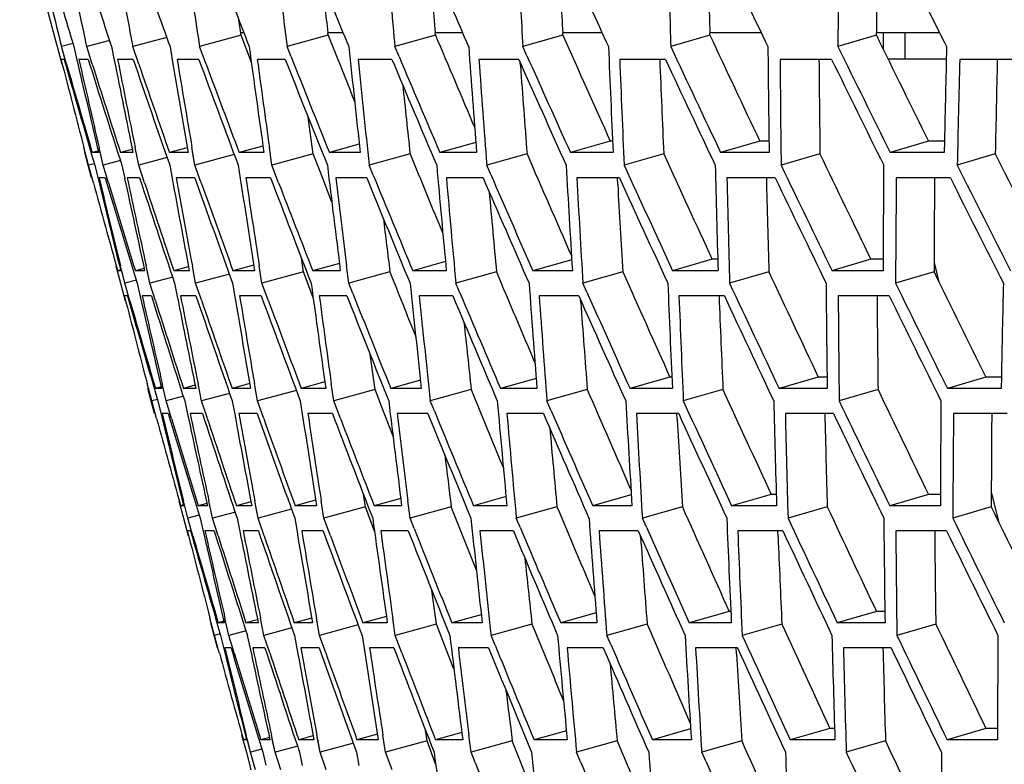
# Model space of a CAD drawing. Header units: millimetres. Extents: x 0 to 420, y 0 to 297.
# Tile 116 of 150: x 290.09 to 294.59, y 201.21 to 204.61. Entities that reach past the tile are written whole.
import ezdxf

# ---------------------------------------------------------------- set-up
doc = ezdxf.new("R2010")
doc.units = ezdxf.units.MM
doc.header["$LTSCALE"] = 23.1
doc.header["$PDMODE"] = 3
doc.header["$PDSIZE"] = 0.3125
doc.linetypes.add('DASHED', pattern=[0.2, 0.1, -0.1])
doc.layers.get('0').update_dxf_attribs({"linetype": 'CONTINUOUS'})
doc.layers.get('Defpoints').update_dxf_attribs({"linetype": 'CONTINUOUS'})
doc.layers.add('06___PRT_ALL_SURFS', color=7, linetype='CONTINUOUS')
doc.layers.add('DIM_PILOTEES', color=7, linetype='CONTINUOUS')
doc.styles.get("Standard").update_dxf_attribs({"font": 'txt', "width": 0.7})
doc.dimstyles.new('DIMSTYLE_2', dxfattribs={"dimtxt": 2.5, "dimasz": 3.5, "dimexe": 2, "dimexo": 0, "dimtad": 1, "dimdec": 0, "dimlfac": 5, "dimdsep": 46, "dimtxsty": 'Standard', "dimblk": '_FILLED', "dimblk1": '_FILLED', "dimblk2": '_FILLED', "dimcen": 0, "dimazin": 2, "dimtp": 0.8, "dimtm": 0.8, "dimtfac": 1, "dimtdec": 0, "dimtofl": 0, "dimtmove": 0, "dimatfit": 3, "dimldrblk": '_FILLED', "dimfxl": 0, "dimtolj": 1, "dimarcsym": 0})
doc.dimstyles.new('DIMSTYLE_8', dxfattribs={"dimtxt": 2.5, "dimasz": 3.5, "dimexe": 2, "dimexo": 0, "dimgap": 2.5, "dimtad": 1, "dimdec": 0, "dimlfac": 5, "dimdsep": 46, "dimtxsty": 'Standard', "dimblk": '_FILLED', "dimblk1": '_FILLED', "dimblk2": '_FILLED', "dimcen": 0, "dimazin": 2, "dimtp": 0.5, "dimtm": 0.5, "dimtfac": 1, "dimtdec": 0, "dimtofl": 0, "dimtmove": 0, "dimatfit": 3, "dimldrblk": '_FILLED', "dimfxl": 0, "dimtolj": 1, "dimarcsym": 0})

# ---------------------------------------------------------------- blocks, each defined once
blk = doc.blocks.new('_FILLED')
at = {"color": 0, "linetype": 'ByBlock'}
blk.add_solid([(0, 0), (-1, 0.1429), (-1, -0.1429)], dxfattribs=at)
blk = doc.blocks.new('*D12')
at = {"layer": 'DIM_PILOTEES', "color": 2, "linetype": 'Continuous'}
for p, q in [((307.0994, 235.1533), (248.8115, 235.1533)), ((250.8115, 235.1533), (250.8115, 180.6933)), ((250.8115, 126.2333), (250.8115, 180.6933)), ((309.3884, 126.2333), (248.8115, 126.2333))]:
    blk.add_line(p, q, dxfattribs=at)
at = {"layer": 'DIM_PILOTEES', "color": 2, "linetype": 'Continuous', "xscale": 3.5, "yscale": 3.5, "zscale": 3.5}
for p, rotation in [((250.8115, 235.1533), 90), ((250.8115, 126.2333), 270)]:
    blk.add_blockref('_FILLED', p, dxfattribs=dict(at, rotation=rotation))
at = {"layer": 'DIM_PILOTEES', "color": 2, "linetype": 'Continuous', "insert": (247.6865, 180.6933), "char_height": 2.5, "width": 8.303571, "attachment_point": 2, "rotation": 90, "line_spacing_factor": 0.9}
blk.add_mtext('{\\ftxt;\\W0.0001;\\H0.0001;\\~}{\\ftxt;\\W2.2142857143;\\H2.5; }{\\ftxt;\\W0.0001;\\H0.0001;\\~}', dxfattribs=at)
blk = doc.blocks.new('*D15')
at = {"layer": 'Defpoints', "color": 0, "linetype": 'Continuous'}
for p in [(285.6605, 263.402), (329.3345, 211.3533), (273.6952, 179.2299), (384.9739, 179.2299)]:
    blk.add_point(p, dxfattribs=at)
at = {"layer": 'DIM_PILOTEES', "color": 0, "linetype": 'Continuous', "lineweight": -2}
for p, q in [((273.6952, 179.2299), (268.7607, 176.381)), ((384.9739, 179.2299), (389.9084, 176.381))]:
    blk.add_line(p, q, dxfattribs=at)
blk.add_arc((329.3345, 211.3533), 67.9447, 332.951775, 207.048225, dxfattribs=at)
at = {"layer": 'DIM_PILOTEES', "color": 0, "linetype": 'Continuous', "lineweight": -2, "xscale": 3.5, "yscale": 3.5, "zscale": 3.5}
for p, rotation in [((270.4927, 177.381), 298.5241126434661), ((388.1764, 177.381), 241.4758873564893)]:
    blk.add_blockref('_FILLED', p, dxfattribs=dict(at, rotation=rotation))
at = {"layer": 'DIM_PILOTEES', "color": 0, "linetype": 'Continuous', "insert": (334.336, 284.9616), "char_height": 2.5, "width": 26.964286, "attachment_point": 2, "rotation": 356.1129, "line_spacing_factor": 0.9}
blk.add_mtext('\\A1;{\\ftxt;\\W0.0001;\\H0.0001;\\~}{\\ftxt;\\W2.8095238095;\\H2.5; }{\\ftxt;\\W0.0001;\\H0.0001;\\~}{\\ftxt;\\W0.0001;\\H0.0001;\\~}{\\ftxt;\\W2.3571428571;\\H2.5; }{\\ftxt;\\W0.0001;\\H0.0001;\\~}{\\ftxt;\\W0.0001;\\H0.0001;\\~}{\\ftxt;\\W0.6666666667;\\H2.5; }{\\ftxt;\\W0.0001;\\H0.0001;\\~}{\\ftxt;\\W0.0001;\\H0.0001;\\~}{\\ftxt;\\W1.3571428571;\\H2.5; }{\\ftxt;\\W0.0001;\\H0.0001;\\~}', dxfattribs=at)
blk = doc.blocks.new('*D16')
at = {"layer": 'DIM_PILOTEES', "color": 2, "linetype": 'Continuous'}
for p, q in [((324.0845, 211.3533), (253.8115, 211.3533)), ((255.8115, 211.3533), (255.8115, 168.7933)), ((255.8115, 126.2333), (255.8115, 168.7933)), ((309.3884, 126.2333), (253.8115, 126.2333))]:
    blk.add_line(p, q, dxfattribs=at)
at = {"layer": 'DIM_PILOTEES', "color": 2, "linetype": 'Continuous', "xscale": 3.5, "yscale": 3.5, "zscale": 3.5}
for p, rotation in [((255.8115, 211.3533), 90), ((255.8115, 126.2333), 270)]:
    blk.add_blockref('_FILLED', p, dxfattribs=dict(at, rotation=rotation))
at = {"layer": 'DIM_PILOTEES', "color": 2, "linetype": 'Continuous', "insert": (252.6865, 168.7933), "char_height": 2.5, "width": 8.839286, "attachment_point": 2, "rotation": 90, "line_spacing_factor": 0.9}
blk.add_mtext('{\\ftxt;\\W0.0001;\\H0.0001;\\~}{\\ftxt;\\W2.3571428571;\\H2.5; }{\\ftxt;\\W0.0001;\\H0.0001;\\~}', dxfattribs=at)

msp = doc.modelspace()

# ---------------------------------------------------------------- linework, layer by layer
at = {"color": 7, "linetype": 'Continuous'}
for p, q in [((291.1152, 204.5533), (291.1032, 204.5533)), ((291.5684, 204.5533), (291.5004, 204.5533)), ((292.114, 204.5533), (291.9903, 204.5533)), ((292.7508, 204.5533), (292.5716, 204.5533)), ((293.4771, 204.5533), (293.2429, 204.5533)), ((294.2912, 204.5533), (294.0026, 204.5533)), ((294.0345, 204.477), (294.0345, 204.5533)), ((294.1345, 204.4333), (294.1345, 204.5533)), ((290.3359, 204.5046), (290.2828, 204.4904)), ((290.5038, 204.5189), (290.3978, 204.4904)), ((290.7632, 204.5323), (290.6081, 204.4904)), ((291.1032, 204.5421), (290.9132, 204.4904)), ((291.5004, 204.5421), (291.3124, 204.4904)), ((291.9903, 204.5421), (291.8047, 204.4904)), ((292.5716, 204.5421), (292.3889, 204.4904)), ((293.2429, 204.5421), (293.0636, 204.4904)), ((294.0026, 204.5421), (293.8271, 204.4904)), ((290.2634, 204.4904), (290.2843, 204.4099)), ((290.306, 204.4099), (290.2828, 204.4904)), ((290.3397, 204.4904), (290.3535, 204.4303)), ((290.3397, 204.4904), (290.3535, 204.4303)), ((290.4233, 204.4099), (290.3978, 204.4904)), ((290.4233, 204.4099), (290.3978, 204.4904)), ((290.5115, 204.4904), (290.5237, 204.4292)), ((290.6358, 204.4099), (290.6081, 204.4904)), ((290.7783, 204.4904), (290.7887, 204.4285)), ((290.7783, 204.4904), (290.7887, 204.4285)), ((290.9432, 204.4099), (290.9132, 204.4904)), ((291.3312, 204.4431), (291.3124, 204.4904)), ((291.8235, 204.446), (291.8047, 204.4904)), ((292.4075, 204.4489), (292.3889, 204.4904)), ((290.2815, 204.4288), (290.2807, 204.4322)), ((290.2949, 204.4322), (290.2807, 204.4322)), ((290.4047, 204.4322), (290.362, 204.4322)), ((290.6099, 204.4322), (290.5389, 204.4322)), ((290.9098, 204.4322), (290.8107, 204.4322)), ((291.3038, 204.4322), (291.1768, 204.4322)), ((291.791, 204.4322), (291.6363, 204.4322)), ((292.3701, 204.4322), (292.1882, 204.4322)), ((293.0397, 204.4322), (292.831, 204.4322)), ((293.7981, 204.4322), (293.5632, 204.4322)), ((294.3216, 204.4333), (294.056, 204.4333)), ((294.6436, 204.4322), (294.383, 204.4322)), ((292.1744, 204.0527), (292.0101, 204.0067)), ((292.788, 204.0585), (292.6059, 204.0067)), ((293.4703, 204.0585), (293.2916, 204.0067)), ((294.2405, 204.0585), (294.0655, 204.0067)), ((294.3136, 204.0585), (294.3126, 204.0067)), ((294.3136, 204.0585), (294.3126, 204.0067)), ((290.4062, 203.9489), (290.3851, 204.0295)), ((290.4062, 203.9489), (290.391, 204.0071)), ((290.4498, 204.0138), (290.4233, 204.0067)), ((290.4732, 203.9489), (290.4545, 204.0295)), ((290.4732, 203.9489), (290.4593, 204.0085)), ((290.6049, 204.021), (290.5521, 204.0067)), ((290.6353, 203.9489), (290.619, 204.0295)), ((290.8569, 204.0287), (290.7758, 204.0067)), ((290.8921, 203.9489), (290.8784, 204.0295)), ((290.8921, 203.9489), (290.8816, 204.0103)), ((291.2026, 204.0364), (291.0939, 204.0067)), ((291.2431, 203.9489), (291.2319, 204.0295)), ((291.6421, 204.0444), (291.5057, 204.0067)), ((290.4198, 203.891), (290.3888, 204.0067)), ((290.4204, 203.9977), (290.4346, 203.9489)), ((290.4517, 204.0067), (290.4233, 204.0067)), ((290.5525, 203.9701), (290.4732, 203.9489)), ((290.6088, 204.0067), (290.5521, 204.0067)), ((290.7647, 203.9837), (290.6353, 203.9489)), ((290.8606, 204.0067), (290.7758, 204.0067)), ((291.0715, 203.9975), (290.8921, 203.9489)), ((291.2067, 204.0067), (291.0939, 204.0067)), ((291.4321, 204.0006), (291.2431, 203.9489)), ((291.6462, 204.0067), (291.5057, 204.0067)), ((291.8742, 204.0006), (291.6873, 203.9489)), ((292.1779, 204.0067), (292.0101, 204.0067)), ((292.4079, 204.0006), (292.2238, 203.9489)), ((292.8006, 204.0067), (292.6059, 204.0067)), ((293.0321, 204.0006), (292.851, 203.9489)), ((293.5128, 204.0067), (293.2916, 204.0067)), ((293.7451, 204.0006), (293.5677, 203.9489)), ((294.3126, 204.0067), (294.0655, 204.0067)), ((294.5453, 204.0006), (294.3718, 203.9489)), ((290.4327, 203.9559), (290.4062, 203.9489)), ((290.4282, 203.8687), (290.4062, 203.9489)), ((290.4346, 203.9489), (290.4542, 203.8687)), ((290.4975, 203.8687), (290.4732, 203.9489)), ((290.4975, 203.8687), (290.4732, 203.9489)), ((290.5582, 203.9489), (290.5712, 203.8885)), ((290.5582, 203.9489), (290.5712, 203.8885)), ((290.6618, 203.8687), (290.6353, 203.9489)), ((290.7768, 203.9489), (290.788, 203.8876)), ((290.9209, 203.8687), (290.8921, 203.9489)), ((290.9209, 203.8687), (290.8921, 203.9489)), ((291.274, 203.8687), (291.2431, 203.9489)), ((291.7061, 203.9033), (291.6873, 203.9489)), ((292.2423, 203.9062), (292.2238, 203.9489)), ((290.4559, 203.8845), (290.4543, 203.891)), ((290.4827, 203.891), (290.4543, 203.891)), ((290.6396, 203.891), (290.583, 203.891)), ((290.8913, 203.891), (290.8065, 203.891)), ((291.2371, 203.891), (291.1244, 203.891)), ((291.6762, 203.891), (291.5358, 203.891)), ((292.2075, 203.891), (292.0398, 203.891)), ((292.8297, 203.891), (292.6351, 203.891)), ((293.5413, 203.891), (293.3203, 203.891)), ((294.3405, 203.891), (294.0936, 203.891)), ((292.6117, 203.5175), (292.4341, 203.4674)), ((293.2532, 203.5192), (293.0726, 203.4674)), ((293.9769, 203.5192), (293.8, 203.4674)), ((290.5307, 203.4901), (290.5529, 203.4097)), ((290.5523, 203.4709), (290.5391, 203.4674)), ((290.5722, 203.4097), (290.5523, 203.4901)), ((290.5722, 203.4097), (290.5577, 203.4685)), ((290.6595, 203.478), (290.62, 203.4674)), ((290.6863, 203.4097), (290.6689, 203.4901)), ((290.6863, 203.4097), (290.6733, 203.4698)), ((290.8614, 203.4851), (290.7956, 203.4674)), ((290.895, 203.4097), (290.8801, 203.4901)), ((290.895, 203.4097), (290.8837, 203.4707)), ((291.1601, 203.4931), (291.0656, 203.4674)), ((291.1979, 203.4097), (291.1855, 203.4901)), ((291.5514, 203.5009), (291.4293, 203.4674)), ((291.5942, 203.4097), (291.5843, 203.4901)), ((292.0356, 203.509), (291.8859, 203.4674)), ((294.2659, 203.5054), (294.2883, 203.4155)), ((290.5533, 203.4674), (290.5391, 203.4674)), ((290.6249, 203.4239), (290.5722, 203.4097)), ((290.6624, 203.4674), (290.62, 203.4674)), ((290.7916, 203.4381), (290.6863, 203.4097)), ((290.8662, 203.4674), (290.7956, 203.4674)), ((291.049, 203.4514), (290.895, 203.4097)), ((291.1641, 203.4674), (291.0656, 203.4674)), ((291.3879, 203.4615), (291.1979, 203.4097)), ((291.5556, 203.4674), (291.4293, 203.4674)), ((291.7822, 203.4615), (291.5942, 203.4097)), ((292.0395, 203.4674), (291.8859, 203.4674)), ((292.2684, 203.4615), (292.0828, 203.4097)), ((292.6147, 203.4674), (292.4341, 203.4674)), ((292.8454, 203.4615), (292.6627, 203.4097)), ((293.2799, 203.4674), (293.0726, 203.4674)), ((293.5117, 203.4615), (293.3324, 203.4097)), ((294.0333, 203.4674), (293.8, 203.4674)), ((294.2657, 203.4615), (294.0902, 203.4097)), ((290.5529, 203.4097), (290.5738, 203.3292)), ((290.5954, 203.3292), (290.5722, 203.4097)), ((290.6287, 203.4097), (290.6424, 203.3502)), ((290.7119, 203.3292), (290.6863, 203.4097)), ((290.7992, 203.4097), (290.8112, 203.3491)), ((290.7992, 203.4097), (290.8113, 203.3491)), ((290.9229, 203.3292), (290.895, 203.4097)), ((291.064, 203.4097), (291.0743, 203.3485)), ((291.064, 203.4097), (291.0743, 203.3485)), ((291.2279, 203.3292), (291.1979, 203.4097)), ((291.6128, 203.3629), (291.5942, 203.4097)), ((292.1015, 203.3658), (292.0828, 203.4097)), ((292.6811, 203.3687), (292.6627, 203.4097)), ((292.6811, 203.3687), (292.6627, 203.4097)), ((290.5709, 203.3487), (290.57, 203.3521)), ((290.5842, 203.3521), (290.57, 203.3521)), ((290.6932, 203.3521), (290.6508, 203.3521)), ((290.8968, 203.3521), (290.8263, 203.3521)), ((291.1945, 203.3521), (291.0961, 203.3521)), ((291.5856, 203.3521), (291.4595, 203.3521)), ((292.0692, 203.3521), (291.9157, 203.3521)), ((292.644, 203.3521), (292.4634, 203.3521)), ((293.3086, 203.3521), (293.1015, 203.3521)), ((294.0614, 203.3521), (293.8283, 203.3521)), ((292.4496, 202.9757), (292.2866, 202.9301)), ((293.0601, 202.9818), (292.8779, 202.9301)), ((293.7373, 202.9818), (293.5586, 202.9301)), ((294.5017, 202.9818), (294.3268, 202.9301)), ((294.5731, 202.9818), (294.5721, 202.9301)), ((290.6946, 202.8726), (290.6738, 202.9519)), ((290.7081, 202.8151), (290.6773, 202.9301)), ((290.6946, 202.8726), (290.6795, 202.9304)), ((290.7378, 202.9371), (290.7116, 202.9301)), ((290.7397, 202.9301), (290.7116, 202.9301)), ((290.761, 202.8726), (290.7427, 202.9519)), ((290.761, 202.8726), (290.7473, 202.9318)), ((290.8918, 202.9442), (290.8394, 202.9301)), ((290.8956, 202.9301), (290.8394, 202.9301)), ((290.9219, 202.8726), (290.906, 202.9519)), ((291.1419, 202.9518), (291.0614, 202.9301)), ((291.1456, 202.9301), (291.0614, 202.9301)), ((291.1769, 202.8726), (291.1634, 202.9519)), ((291.1769, 202.8726), (291.1665, 202.9336)), ((291.485, 202.9595), (291.3772, 202.9301)), ((291.4892, 202.9301), (291.3772, 202.9301)), ((291.5253, 202.8726), (291.5142, 202.9519)), ((291.9213, 202.9674), (291.7859, 202.9301)), ((291.9254, 202.9301), (291.7859, 202.9301)), ((292.4531, 202.9301), (292.2866, 202.9301)), ((293.0712, 202.9301), (292.8779, 202.9301)), ((293.7781, 202.9301), (293.5586, 202.9301)), ((294.5721, 202.9301), (294.3268, 202.9301)), ((290.7087, 202.921), (290.7228, 202.8726)), ((290.8398, 202.8937), (290.761, 202.8726)), ((291.0504, 202.9072), (290.9219, 202.8726)), ((291.355, 202.9209), (291.1769, 202.8726)), ((291.7143, 202.9244), (291.5253, 202.8726)), ((292.153, 202.9244), (291.9662, 202.8726)), ((292.6828, 202.9244), (292.4987, 202.8726)), ((293.3023, 202.9244), (293.1213, 202.8726)), ((294.0101, 202.9244), (293.8326, 202.8726)), ((290.7209, 202.8796), (290.6946, 202.8726)), ((290.7166, 202.7923), (290.6946, 202.8726)), ((290.7228, 202.8726), (290.7424, 202.7923)), ((290.7854, 202.7923), (290.761, 202.8726)), ((290.7854, 202.7923), (290.761, 202.8726)), ((290.8455, 202.8726), (290.8583, 202.8126)), ((290.8455, 202.8726), (290.8583, 202.8126)), ((290.9486, 202.7923), (290.9219, 202.8726)), ((291.0624, 202.8726), (291.0736, 202.8118)), ((291.0624, 202.8726), (291.0736, 202.8118)), ((291.2057, 202.7923), (291.1769, 202.8726)), ((291.5562, 202.7923), (291.5253, 202.8726)), ((291.5562, 202.7923), (291.5253, 202.8726)), ((291.9848, 202.8273), (291.9662, 202.8726)), ((292.5171, 202.8302), (292.4987, 202.8726)), ((290.7439, 202.8087), (290.7423, 202.8151)), ((290.7705, 202.8151), (290.7423, 202.8151)), ((290.9262, 202.8151), (290.87, 202.8151)), ((291.1761, 202.8151), (291.0919, 202.8151)), ((291.5193, 202.8151), (291.4074, 202.8151)), ((291.9552, 202.8151), (291.8158, 202.8151)), ((292.4825, 202.8151), (292.3161, 202.8151)), ((293.1001, 202.8151), (292.907, 202.8151)), ((293.8064, 202.8151), (293.5871, 202.8151)), ((294.5997, 202.8151), (294.3547, 202.8151)), ((292.312, 202.4355), (292.1634, 202.3943)), ((292.8838, 202.4439), (292.7075, 202.3943)), ((293.5219, 202.446), (293.3414, 202.3943)), ((294.2402, 202.446), (294.0633, 202.3943)), ((294.5272, 202.4574), (294.5623, 202.3165)), ((290.8185, 202.416), (290.8404, 202.3369)), ((290.8397, 202.3978), (290.8266, 202.3943)), ((290.8407, 202.3943), (290.8266, 202.3943)), ((290.8594, 202.3369), (290.8399, 202.416)), ((290.9461, 202.4048), (290.9069, 202.3943)), ((290.949, 202.3943), (290.9069, 202.3943)), ((290.9727, 202.3369), (290.9556, 202.416)), ((291.1465, 202.4119), (291.0812, 202.3943)), ((291.1512, 202.3943), (291.0812, 202.3943)), ((291.1799, 202.3369), (291.1652, 202.416)), ((291.1799, 202.3369), (291.1687, 202.3975)), ((291.443, 202.4197), (291.3492, 202.3943)), ((291.447, 202.3943), (291.3492, 202.3943)), ((291.4806, 202.3369), (291.4683, 202.416)), ((291.8314, 202.4275), (291.7103, 202.3943)), ((291.8355, 202.3943), (291.7103, 202.3943)), ((291.8739, 202.3369), (291.8641, 202.416)), ((292.3159, 202.3943), (292.1634, 202.3943)), ((292.8869, 202.3943), (292.7075, 202.3943)), ((293.5471, 202.3943), (293.3414, 202.3943)), ((294.2949, 202.3943), (294.0633, 202.3943)), ((290.9118, 202.351), (290.8594, 202.3369)), ((291.0772, 202.365), (290.9727, 202.3369)), ((291.3328, 202.3782), (291.1799, 202.3369)), ((291.6705, 202.3887), (291.4806, 202.3369)), ((292.0619, 202.3887), (291.8739, 202.3369)), ((292.5445, 202.3887), (292.3589, 202.3369)), ((293.1172, 202.3887), (292.9345, 202.3369)), ((293.7785, 202.3887), (293.5992, 202.3369)), ((294.5269, 202.3887), (294.3514, 202.3369)), ((290.8404, 202.3369), (290.8612, 202.2567)), ((290.8826, 202.2567), (290.8594, 202.3369)), ((290.8826, 202.2567), (290.8594, 202.3369)), ((290.9155, 202.3369), (290.9291, 202.2777)), ((290.9155, 202.3369), (290.9292, 202.2777)), ((290.9982, 202.2567), (290.9727, 202.3369)), ((291.0848, 202.3369), (291.0968, 202.2766)), ((291.2076, 202.2567), (291.1799, 202.3369)), ((291.2076, 202.2567), (291.1799, 202.3369)), ((291.3477, 202.3369), (291.3579, 202.276)), ((291.5104, 202.2567), (291.4806, 202.3369)), ((291.8924, 202.2903), (291.8739, 202.3369)), ((291.8924, 202.2903), (291.8739, 202.3369)), ((292.3774, 202.2931), (292.3589, 202.3369)), ((292.9528, 202.2961), (292.9345, 202.3369)), ((290.8582, 202.2762), (290.8574, 202.2796)), ((290.8714, 202.2796), (290.8574, 202.2796)), ((290.9796, 202.2796), (290.9376, 202.2796)), ((291.1817, 202.2796), (291.1118, 202.2796)), ((291.4772, 202.2796), (291.3795, 202.2796)), ((291.8654, 202.2796), (291.7403, 202.2796)), ((292.3454, 202.2796), (292.193, 202.2796)), ((292.9159, 202.2796), (292.7367, 202.2796)), ((293.5756, 202.2796), (293.3701, 202.2796)), ((294.3229, 202.2796), (294.0914, 202.2796)), ((292.1989, 201.8966), (292.0645, 201.8595)), ((292.7233, 201.9048), (292.5615, 201.8595)), ((293.3306, 201.9113), (293.1485, 201.8595)), ((294.0028, 201.9113), (293.824, 201.8595)), ((290.9814, 201.8023), (290.9607, 201.8812)), ((290.9948, 201.745), (290.9641, 201.8595)), ((290.9864, 201.8812), (291.0093, 201.8023)), ((291.0242, 201.8665), (290.9982, 201.8595)), ((291.0261, 201.8595), (290.9982, 201.8595)), ((291.0473, 201.8023), (291.029, 201.8812)), ((291.1771, 201.8735), (291.125, 201.8595)), ((291.1809, 201.8595), (291.125, 201.8595)), ((291.207, 201.8023), (291.1911, 201.8812)), ((291.4253, 201.8811), (291.3454, 201.8595)), ((291.429, 201.8595), (291.3454, 201.8595)), ((291.4601, 201.8023), (291.4466, 201.8812)), ((291.4601, 201.8023), (291.4497, 201.8631)), ((291.6369, 201.8502), (291.4601, 201.8023)), ((291.7659, 201.8887), (291.6589, 201.8595)), ((291.77, 201.8595), (291.6589, 201.8595)), ((291.8059, 201.8023), (291.7949, 201.8812)), ((291.9949, 201.854), (291.8059, 201.8023)), ((292.203, 201.8595), (292.0645, 201.8595)), ((292.4304, 201.854), (292.2436, 201.8023)), ((292.7268, 201.8595), (292.5615, 201.8595)), ((292.9562, 201.854), (292.7721, 201.8023)), ((293.3403, 201.8595), (293.1485, 201.8595)), ((293.5711, 201.854), (293.3901, 201.8023)), ((294.042, 201.8595), (293.824, 201.8595)), ((294.2736, 201.854), (294.0961, 201.8023)), ((291.0075, 201.8093), (290.9814, 201.8023)), ((291.1255, 201.8232), (291.0473, 201.8023)), ((291.3345, 201.8366), (291.207, 201.8023)), ((291.0033, 201.7222), (290.9814, 201.8023)), ((291.0093, 201.8023), (291.0289, 201.7222)), ((291.0093, 201.8023), (291.0289, 201.7222)), ((291.0716, 201.7222), (291.0473, 201.8023)), ((291.1311, 201.8023), (291.1439, 201.7425)), ((291.1311, 201.8023), (291.1439, 201.7425)), ((291.2336, 201.7222), (291.207, 201.8023)), ((291.3465, 201.8023), (291.3576, 201.7417)), ((291.4888, 201.7222), (291.4601, 201.8023)), ((291.4888, 201.7222), (291.4601, 201.8023)), ((291.8367, 201.7222), (291.8059, 201.8023)), ((292.2621, 201.7571), (292.2436, 201.8023)), ((292.7904, 201.76), (292.7721, 201.8023)), ((291.0304, 201.7386), (291.0288, 201.745)), ((291.0567, 201.745), (291.0288, 201.745)), ((291.2114, 201.745), (291.1556, 201.745)), ((291.4593, 201.745), (291.3758, 201.745)), ((291.8, 201.745), (291.689, 201.745)), ((292.2326, 201.745), (292.0943, 201.745)), ((292.7561, 201.745), (292.5909, 201.745)), ((293.3691, 201.745), (293.1774, 201.745)), ((294.0702, 201.745), (293.8524, 201.745)), ((292.1102, 201.3583), (291.99, 201.3254)), ((292.5873, 201.3663), (292.4398, 201.3254)), ((293.1548, 201.3747), (292.9799, 201.3254)), ((293.7896, 201.3771), (293.609, 201.3254)), ((294.5025, 201.3771), (294.3256, 201.3254)), ((291.1049, 201.347), (291.1267, 201.2682)), ((291.126, 201.3289), (291.113, 201.3254)), ((291.1269, 201.3254), (291.113, 201.3254)), ((291.1456, 201.2682), (291.1262, 201.347)), ((291.1456, 201.2682), (291.1313, 201.3264)), ((291.2316, 201.3358), (291.1927, 201.3254)), ((291.2344, 201.3254), (291.1927, 201.3254)), ((291.2581, 201.2682), (291.241, 201.347)), ((291.2581, 201.2682), (291.2452, 201.3277)), ((291.4305, 201.3428), (291.3657, 201.3254)), ((291.4352, 201.3254), (291.3657, 201.3254)), ((291.4638, 201.2682), (291.4491, 201.347)), ((291.4638, 201.2682), (291.4525, 201.3286)), ((291.7248, 201.3507), (291.6317, 201.3254)), ((291.7288, 201.3254), (291.6317, 201.3254)), ((291.7622, 201.2682), (291.7499, 201.347)), ((291.9521, 201.3199), (291.7622, 201.2682)), ((292.1144, 201.3254), (291.99, 201.3254)), ((292.1525, 201.2682), (292.1428, 201.347)), ((292.3405, 201.3199), (292.1525, 201.2682)), ((292.5912, 201.3254), (292.4398, 201.3254)), ((292.8195, 201.3199), (292.634, 201.2682)), ((293.1579, 201.3254), (292.9799, 201.3254)), ((293.3879, 201.3199), (293.2053, 201.2682)), ((293.8132, 201.3254), (293.609, 201.3254)), ((294.0443, 201.3199), (293.865, 201.2682)), ((294.5555, 201.3254), (294.3256, 201.3254)), ((291.1267, 201.2682), (291.1475, 201.1881)), ((291.1976, 201.2821), (291.1456, 201.2682)), ((291.1688, 201.1881), (291.1456, 201.2682)), ((291.2013, 201.2682), (291.2149, 201.209)), ((291.3618, 201.2961), (291.2581, 201.2682)), ((291.2835, 201.1881), (291.2581, 201.2682)), ((291.3693, 201.2682), (291.3813, 201.208)), ((291.6155, 201.3092), (291.4638, 201.2682)), ((291.4914, 201.1881), (291.4638, 201.2682)), ((291.6302, 201.2682), (291.6405, 201.2073)), ((291.7919, 201.1881), (291.7622, 201.2682)), ((292.171, 201.2216), (292.1525, 201.2682)), ((292.6525, 201.2244), (292.634, 201.2682)), ((293.2235, 201.2273), (293.2053, 201.2682)), ((293.2235, 201.2273), (293.2053, 201.2682))]:
    msp.add_line(p, q, dxfattribs=at)
at = {"color": 7, "linetype": 'DASHED'}
msp.add_arc((329.3345, 211.3533), 48.1984, 330, 210, dxfattribs=at)
at = {"color": 7, "linetype": 'Continuous'}
for centre, radius, start, end in [((410.1032, 237.6456), 124.3416, 195.291855, 195.464794), ((407.2275, 233.394), 120.4636, 193.705565, 193.88279), ((413.5893, 242.1422), 128.8725, 196.819355, 196.987504), ((404.9451, 229.3522), 117.2144, 192.064851, 192.245793), ((417.7087, 246.92), 134.0873, 198.284406, 198.447331), ((403.244, 225.4858), 114.576, 190.374799, 190.55882), ((422.4908, 252.0173), 140.025, 199.684033, 199.84137), ((402.1166, 221.7604), 112.5364, 188.641197, 188.827597), ((427.973, 257.4749), 146.7336, 201.015904, 201.16735), ((401.5599, 218.1414), 111.0894, 186.870495, 187.05852), ((434.202, 263.3377), 154.2724, 202.278272, 202.423585), ((401.5749, 214.5934), 110.2341, 185.06974, 185.258593), ((441.2359, 269.6557), 162.7135, 203.469919, 203.608908), ((402.1665, 211.0803), 109.9752, 183.246485, 183.435335), ((449.147, 276.4861), 172.1456, 204.590084, 204.722609), ((403.3444, 207.5644), 110.3236, 181.408673, 181.596672), ((458.0254, 283.8953), 182.6781, 205.638403, 205.764362), ((405.1223, 204.0063), 111.2963, 179.564509, 179.750804), ((467.9836, 291.9624), 194.4463, 206.614838, 206.734167), ((399.5141, 219.2945), 109.381, 187.778521, 188.03429), ((398.8314, 215.7428), 107.8258, 185.990152, 186.248615), ((398.7153, 212.2706), 106.8574, 184.175351, 184.435405), ((399.1652, 208.8412), 106.4744, 182.341898, 182.602393), ((459.0553, 282.4348), 183.381, 205.153259, 205.320311), ((400.1848, 205.4174), 106.6813, 180.497897, 180.757661), ((469.8455, 290.9721), 196.1162, 206.165902, 206.323437), ((402.0519, 201.9551), 107.7588, 178.651851, 178.881531), ((407.8177, 234.7086), 121.3739, 194.446482, 194.64119), ((411.4866, 239.1988), 126.0799, 196.006728, 196.21229), ((404.9802, 230.7773), 117.6157, 192.944652, 193.156439), ((404.8029, 230.4878), 117.3695, 192.826297, 193.027988), ((415.8892, 244.0167), 131.58, 197.508046, 197.72889), ((402.5172, 226.7638), 114.1989, 191.278402, 191.494613), ((402.3987, 226.4917), 114.0142, 191.155962, 191.362298), ((420.9758, 249.1818), 137.8325, 198.945356, 199.157937), ((400.6485, 222.9413), 111.4087, 189.565202, 189.785253), ((400.5875, 222.683), 111.2836, 189.439284, 189.649525), ((426.8225, 254.751), 144.9284, 200.315998, 200.519908), ((399.3559, 219.0248), 109.1589, 187.682431, 187.895765), ((433.4904, 260.7793), 152.9444, 201.617912, 201.812827), ((433.719, 261.1168), 153.2521, 201.70371, 201.879414), ((398.4585, 215.4562), 107.3895, 185.89203, 186.15136), ((441.0551, 267.3292), 161.9747, 202.849602, 203.035276), ((441.2536, 267.6582), 162.2502, 202.929418, 203.097939), ((398.3208, 211.9948), 106.4016, 184.075747, 184.336743), ((449.6106, 274.4733), 172.1347, 204.010069, 204.186325), ((449.765, 274.7854), 172.3619, 204.083925, 204.245034), ((398.7477, 208.5775), 105.9977, 182.241243, 182.502752), ((459.2741, 282.2977), 183.5672, 205.098746, 205.265465), ((399.7419, 205.1673), 106.1813, 180.396641, 180.657486), ((470.1931, 290.9061), 196.4508, 206.115429, 206.272543), ((401.3105, 201.7261), 106.9617, 178.550246, 178.809245), ((411.7794, 239.5324), 126.4491, 196.126558, 196.316807), ((416.1782, 244.3573), 131.9473, 197.623027, 197.806803), ((421.2881, 249.5381), 138.2265, 199.055269, 199.232162), ((427.1583, 255.1238), 145.3495, 200.420658, 200.590329), ((397.6539, 220.166), 107.791, 188.653018, 188.911964), ((396.2241, 216.5826), 105.487, 186.878617, 187.142085), ((395.3669, 213.1273), 103.778, 185.07407, 185.340977), ((395.0708, 209.7629), 102.6493, 183.24696, 183.516157), ((460.8944, 280.9981), 184.8652, 204.631839, 204.7961), ((395.3283, 206.4526), 102.092, 181.405264, 181.675556), ((472.9043, 290.1876), 198.9943, 205.68181, 205.835724), ((396.136, 203.1598), 102.1032, 179.557218, 179.827387), ((486.6298, 300.4753), 215.129, 206.659743, 206.803311), ((405.2969, 231.7611), 118.176, 193.644109, 193.840961), ((413.9244, 241.0832), 128.9229, 196.767224, 196.990722), ((402.2514, 227.8604), 114.224, 192.114605, 192.330703), ((402.0597, 227.5739), 113.9646, 191.993989, 192.20012), ((419.3717, 246.312), 135.5415, 198.238563, 198.452882), ((399.5889, 223.9001), 110.6261, 190.42233, 190.64368), ((399.4568, 223.632), 110.4291, 190.297907, 190.509391), ((425.6539, 251.9956), 143.0909, 199.644424, 199.849157), ((397.463, 219.8943), 107.5361, 188.558464, 188.774534), ((432.8514, 258.2018), 151.6716, 200.982444, 201.177274), ((396.0572, 216.3214), 105.258, 186.782167, 187.001981), ((441.0637, 265.0096), 161.4067, 202.250849, 202.435543), ((441.3196, 265.3676), 161.7469, 202.333885, 202.500896), ((394.9986, 212.8552), 103.3483, 184.975943, 185.243802), ((450.4154, 272.5124), 172.4489, 203.4484, 203.622797), ((450.6346, 272.8609), 172.7509, 203.525517, 203.684321), ((394.6861, 209.5031), 102.2051, 183.147718, 183.41794), ((461.0628, 280.8229), 184.9889, 204.574322, 204.738326), ((394.9259, 206.2062), 101.632, 181.305346, 181.576731), ((473.2051, 290.0804), 199.2679, 205.62824, 205.781807), ((395.714, 202.928), 101.625, 179.457074, 179.728399), ((487.0985, 300.4595), 215.5948, 206.61011, 206.753243), ((409.5347, 236.577), 123.5159, 195.355669, 195.548816), ((405.5477, 232.0693), 118.4981, 193.767544, 193.967418), ((414.2394, 241.4284), 129.3167, 196.884717, 197.070634), ((419.7149, 246.6766), 135.9677, 198.351041, 198.529311), ((426.0264, 252.381), 143.5512, 199.75168, 199.921967), ((433.2543, 258.6097), 152.1676, 201.084317, 201.246361), ((394.5081, 217.4715), 104.0402, 187.767679, 188.034374), ((392.949, 213.9916), 101.6274, 185.976714, 186.248696), ((391.9636, 210.649), 99.8094, 184.159344, 184.435481), ((391.5343, 207.4055), 98.5647, 182.323368, 182.602464), ((475.4773, 289.0019), 201.2531, 205.169411, 205.320393), ((391.6475, 204.2244), 97.8779, 180.476915, 180.757726), ((490.7936, 300.1304), 219.1966, 206.183713, 206.323518), ((392.5019, 201.0654), 97.9476, 178.628491, 178.878865), ((406.7228, 233.2704), 119.9441, 194.445798, 194.641609), ((411.6284, 238.0797), 125.9274, 196.008178, 196.212328), ((402.8722, 229.1407), 115.1551, 192.941945, 193.156508), ((402.6058, 228.8358), 114.8187, 192.82341, 193.028304), ((417.4399, 243.3434), 132.9061, 197.511576, 197.72847), ((399.396, 224.9942), 110.7211, 191.273482, 191.494679), ((399.1926, 224.7126), 110.4514, 191.150836, 191.362506), ((424.1063, 249.0921), 140.8436, 198.950871, 199.157247), ((396.5826, 221.1144), 106.9936, 189.55804, 189.785317), ((396.4388, 220.8517), 106.7863, 189.431886, 189.649621), ((431.7849, 255.4234), 149.9236, 200.323415, 200.518959), ((394.3093, 217.2081), 103.7789, 187.672747, 187.895748), ((440.6026, 262.4338), 160.3019, 201.627143, 201.811631), ((440.9161, 262.818), 160.7059, 201.713278, 201.879488), ((392.6006, 213.7215), 101.2175, 185.880093, 186.153034), ((450.719, 270.2398), 172.1735, 202.860559, 203.033845), ((451.0057, 270.623), 172.5517, 202.940821, 203.098012), ((391.6042, 210.3917), 99.3904, 184.061549, 184.338721), ((462.3373, 278.9849), 185.7852, 204.022663, 204.18467), ((462.5794, 279.3576), 186.1175, 204.097098, 204.245107), ((391.1632, 207.1618), 98.1357, 182.224827, 182.505027), ((475.7196, 288.8497), 201.4538, 205.112889, 205.263599), ((391.2636, 203.9951), 97.4374, 180.37807, 180.66005), ((491.2089, 300.0661), 219.5921, 206.131036, 206.270477), ((412.0226, 238.4427), 126.4022, 196.12845, 196.31687), ((417.8123, 243.7134), 133.3619, 197.626853, 197.806867), ((424.5147, 249.4876), 141.3414, 199.060955, 199.232225), ((432.2318, 255.8469), 150.4666, 200.428123, 200.590392), ((393.6195, 218.435), 103.424, 188.654262, 188.922402), ((391.3723, 214.89), 100.3181, 186.880169, 187.155428), ((389.7282, 211.529), 97.8397, 185.075929, 185.357211), ((388.6581, 208.311), 95.9538, 183.24912, 183.535245), ((477.457, 287.3852), 202.7857, 204.630094, 204.77886), ((388.1384, 205.1974), 94.6329, 181.407717, 181.697433), ((494.3927, 299.3088), 222.5405, 205.679857, 205.816586), ((388.1506, 202.1518), 93.856, 179.559954, 179.851965), ((404.0523, 230.3145), 116.5991, 193.644699, 193.843335), ((415.2059, 240.3054), 129.9604, 196.766654, 196.986975), ((400.0569, 226.2542), 111.6863, 192.115759, 192.335365), ((399.7813, 225.9553), 111.3424, 191.995158, 192.205206), ((422.1945, 246.069), 138.2109, 198.237439, 198.446296), ((396.4565, 222.199), 107.1515, 190.424123, 190.651202), ((396.2451, 221.9241), 106.8754, 190.299689, 190.517235), ((430.2915, 252.469), 147.7113, 199.642768, 199.839847), ((393.3892, 218.1672), 103.1309, 188.560865, 188.785165), ((439.6535, 259.62), 158.6523, 200.980279, 201.16536), ((391.1704, 214.6364), 100.0554, 186.785189, 187.015407), ((450.4795, 267.6633), 171.2754, 202.248199, 202.421149), ((450.8354, 268.0787), 171.7302, 202.331486, 202.487773), ((389.3878, 211.273), 97.4395, 184.979612, 185.261937), ((463.0261, 276.7761), 185.8907, 203.445289, 203.606048), ((463.3506, 277.1915), 186.3161, 203.522789, 203.669079), ((388.311, 208.0689), 95.5486, 183.151994, 183.439231), ((477.6297, 287.1856), 202.9028, 204.570775, 204.719347), ((387.7841, 204.9696), 94.2217, 181.310212, 181.601107), ((494.7387, 299.1904), 222.8496, 205.624279, 205.76072), ((387.7878, 201.9386), 93.4372, 179.46251, 179.755759), ((409.5585, 235.4285), 123.2416, 195.355952, 195.547927), ((404.402, 230.6436), 117.0223, 193.768545, 193.969266), ((415.602, 240.6771), 130.4394, 196.884302, 197.067091), ((422.6329, 246.4701), 138.7391, 198.34995, 198.52321), ((430.7763, 252.903), 148.2937, 199.74994, 199.913411), ((440.1891, 260.0912), 159.2951, 201.081955, 201.23546), ((390.5796, 215.8484), 99.795, 187.781315, 188.05805), ((388.2847, 212.43), 96.6615, 185.993561, 186.278173), ((386.5967, 209.199), 94.1563, 184.179369, 184.470709), ((385.481, 206.1134), 92.2388, 182.34651, 182.643341), ((497.2815, 297.9636), 225.0132, 205.14956, 205.283929), ((384.9093, 203.1349), 90.8763, 180.503086, 180.804101), ((519.4813, 312.9282), 250.8264, 206.161802, 206.283366), ((406.4406, 232.0539), 119.3566, 194.447027, 194.642918), ((412.5657, 237.1889), 126.6023, 196.006094, 196.19375), ((413.1199, 237.599), 127.244, 196.126077, 196.312355), ((401.5878, 227.7161), 113.5449, 192.946333, 193.162934), ((401.236, 227.3955), 113.1219, 192.828027, 193.035058), ((419.9454, 242.9581), 135.2291, 197.506348, 197.718537), ((420.4093, 243.3611), 135.7822, 197.621187, 197.797143), ((397.1495, 223.4321), 108.1422, 191.281343, 191.506775), ((396.8684, 223.1412), 107.7945, 191.158909, 191.374824), ((428.3862, 249.3691), 145.0604, 198.942573, 199.142023), ((428.9043, 249.8097), 145.6765, 199.052121, 199.217491), ((393.4757, 219.4918), 103.5588, 189.56943, 189.803168), ((393.2595, 219.2251), 103.2796, 189.443464, 189.667584), ((438.2146, 256.5949), 156.4673, 200.312174, 200.498668), ((438.7935, 257.0784), 157.1551, 200.416254, 200.570861), ((390.3479, 215.5906), 99.502, 187.687851, 187.919396), ((449.6719, 264.8013), 169.7405, 201.613094, 201.786506), ((450.0953, 265.2446), 170.2686, 201.699277, 201.85539), ((387.9582, 212.1739), 96.275, 185.898748, 186.184408), ((463.0736, 274.2009), 185.2587, 202.843839, 203.004124), ((463.4817, 274.6559), 185.7768, 202.924282, 203.069565), ((386.2677, 208.9572), 93.7691, 184.083688, 184.376149), ((478.8401, 285.0716), 203.5248, 204.003409, 204.150591), ((479.2115, 285.5285), 204.0097, 204.078179, 204.212535), ((385.1493, 205.8862), 91.8501, 182.250381, 182.5484), ((497.5431, 297.7869), 225.2208, 205.091236, 205.225395), ((384.5741, 202.9223), 90.485, 180.40694, 180.709205), ((519.9796, 312.8625), 251.2957, 206.107116, 206.228377), ((390.5404, 216.8934), 100.0305, 188.677052, 188.953472), ((387.5824, 213.3777), 96.2257, 186.909077, 187.195197), ((385.2794, 210.0962), 93.1023, 185.11092, 185.405642), ((479.7511, 283.0141), 203.8542, 203.490041, 203.623288), ((383.5843, 207.0022), 90.6044, 183.290107, 183.592225), ((499.3259, 296.0624), 226.483, 204.594313, 204.727065), ((382.4576, 204.0535), 88.6864, 181.45456, 181.762776), ((523.7111, 312.0127), 254.6947, 205.640045, 205.759103), ((381.867, 201.2117), 87.3115, 179.612459, 179.925408), ((410.4082, 234.5101), 123.8247, 195.354652, 195.545137), ((404.0543, 229.4283), 116.3717, 193.773441, 193.974672), ((403.6059, 229.0774), 115.8476, 193.649958, 193.849342), ((417.3968, 239.793), 131.9449, 196.759937, 196.976318), ((417.8808, 240.1941), 132.5167, 196.876993, 197.056359), ((398.6785, 224.8486), 109.989, 192.126825, 192.349183), ((398.3232, 224.5372), 109.5645, 192.006652, 192.219522), ((426.098, 246.1588), 142.0105, 198.225017, 198.427691), ((426.6439, 246.6015), 142.6538, 198.336845, 198.504819), ((394.1936, 220.6927), 104.5676, 190.441553, 190.673583), ((393.9102, 220.4111), 104.2196, 190.317532, 190.540011), ((436.3011, 253.3917), 153.7743, 199.624868, 199.813613), ((436.9177, 253.8828), 154.5002, 199.731269, 199.887672), ((390.2764, 216.6288), 99.7046, 188.58512, 188.816495), ((448.2908, 261.6819), 167.5762, 200.957139, 201.131834), ((448.9894, 262.2299), 168.3988, 201.057963, 201.202698), ((387.3523, 213.1306), 95.936, 186.815869, 187.055319), ((462.4448, 271.2769), 183.8664, 202.220067, 202.380677), ((462.9358, 271.7671), 184.4747, 202.303326, 202.448332), ((384.9636, 209.8537), 92.7279, 185.016713, 185.312562), ((479.2746, 282.5068), 203.2526, 203.412416, 203.558981), ((383.2696, 206.7747), 90.2325, 183.195389, 183.498703), ((499.49, 295.8249), 226.5764, 204.533408, 204.666032), ((382.1436, 203.8408), 88.3161, 181.35975, 181.669225), ((524.1044, 311.8734), 255.0372, 205.582663, 205.701496), ((387.5947, 214.3981), 96.5085, 187.819331, 188.105148), ((384.6615, 211.0283), 92.7483, 186.04057, 186.336834), ((382.3858, 207.8903), 89.6673, 184.235282, 184.540836), ((380.7153, 204.9369), 87.2051, 182.411161, 182.724736), ((526.8763, 310.3879), 257.2963, 205.093809, 205.211103), ((379.6072, 202.1261), 85.3124, 180.57623, 180.896466), ((461.6983, 268.5538), 182.4092, 201.661786, 201.807262), ((479.4628, 280.0589), 202.7634, 202.879887, 203.012757), ((501.0396, 293.8715), 227.5313, 204.027263, 204.147494)]:
    msp.add_arc(centre, radius, start, end, dxfattribs=at)
at = {"layer": '06___PRT_ALL_SURFS', "color": 7, "linetype": 'Continuous'}
for p, q in [((291.1032, 204.5421), (291.0921, 204.613)), ((291.1032, 204.5421), (291.0922, 204.613)), ((291.5004, 204.5421), (291.499, 204.5533)), ((291.9903, 204.5421), (291.9892, 204.5533)), ((292.5716, 204.5421), (292.5709, 204.5533)), ((293.2429, 204.5421), (293.2426, 204.5533)), ((294.0026, 204.5421), (294.0027, 204.5533)), ((291.1496, 204.4173), (291.1032, 204.5421)), ((291.1331, 204.4616), (291.1032, 204.5421)), ((292.3778, 204.4035), (292.3768, 204.4172)), ((291.4321, 204.0006), (291.4088, 204.1681)), ((292.7983, 204.0585), (292.788, 204.0585)), ((293.5121, 204.0585), (293.4703, 204.0585)), ((294.3136, 204.0585), (294.2405, 204.0585)), ((291.463, 203.9204), (291.4321, 204.0006)), ((291.463, 203.9204), (291.4321, 204.0006)), ((291.5168, 203.7809), (291.463, 203.9204)), ((292.8218, 203.8626), (292.8202, 203.8904)), ((291.3879, 203.4615), (291.378, 203.525)), ((293.2784, 203.5192), (293.2532, 203.5192)), ((294.0335, 203.5192), (293.9769, 203.5192)), ((291.4316, 203.3439), (291.3879, 203.4615)), ((291.4176, 203.3816), (291.3879, 203.4615)), ((292.6529, 203.324), (292.6523, 203.3335)), ((291.7143, 202.9244), (291.692, 203.0847)), ((293.0689, 202.9818), (293.0601, 202.9818)), ((293.7775, 202.9818), (293.7373, 202.9818)), ((294.5731, 202.9818), (294.5017, 202.9818)), ((291.7449, 202.8447), (291.7143, 202.9244)), ((291.7449, 202.8447), (291.7143, 202.9244)), ((291.7962, 202.7117), (291.7449, 202.8447)), ((293.0937, 202.7873), (293.0921, 202.8147)), ((291.6705, 202.3887), (291.6618, 202.4451)), ((291.6705, 202.3887), (291.6618, 202.4451)), ((293.5456, 202.446), (293.5219, 202.446)), ((294.2951, 202.446), (294.2402, 202.446)), ((291.7117, 202.278), (291.6705, 202.3887)), ((291.7001, 202.3092), (291.6705, 202.3887)), ((292.1768, 202.0999), (292.0619, 202.3887)), ((292.9263, 202.2519), (292.9259, 202.2573)), ((293.5539, 202.2519), (293.5528, 202.2787)), ((291.9949, 201.854), (291.9734, 202.0078)), ((291.9949, 201.854), (291.9734, 202.0078)), ((293.338, 201.9113), (293.3306, 201.9113)), ((294.0413, 201.9113), (294.0028, 201.9113)), ((292.0254, 201.7746), (291.9949, 201.854)), ((292.0254, 201.7746), (291.9949, 201.854)), ((292.0742, 201.6477), (292.0254, 201.7746)), ((293.3641, 201.7173), (293.3625, 201.7447)), ((291.9521, 201.3199), (291.9444, 201.3695)), ((293.8116, 201.3771), (293.7896, 201.3771)), ((294.5556, 201.3771), (294.5025, 201.3771)), ((291.9907, 201.2158), (291.9521, 201.3199)), ((291.9816, 201.2405), (291.9521, 201.3199)), ((292.453, 201.0367), (292.3405, 201.3199))]:
    msp.add_line(p, q, dxfattribs=at)
for centre, radius, start, end in [((402.0381, 214.7608), 110.5212, 185.143651, 185.299273), ((402.5754, 211.2509), 110.2081, 183.328459, 183.484152), ((403.6967, 207.7417), 110.5001, 181.498404, 181.653469), ((405.4151, 204.1943), 111.413, 179.661616, 179.815355), ((401.9007, 218.2871), 111.2527, 186.96602, 187.091054), ((433.8027, 261.0295), 153.1038, 201.650759, 201.77271), ((441.761, 267.7226), 162.5516, 202.872336, 203.034055), ((450.6226, 274.9869), 173.0393, 204.022962, 204.198406), ((460.2635, 282.7873), 184.4401, 205.10198, 205.268002), ((471.1509, 291.3619), 197.2795, 206.109323, 206.265852), ((399.0899, 208.7458), 106.1639, 182.32919, 182.561773), ((400.0283, 205.3444), 106.2916, 180.49172, 180.724392), ((401.5339, 201.916), 107.0088, 178.652598, 178.883751), ((398.6252, 212.1507), 106.5295, 184.170428, 184.387723), ((398.5749, 215.5812), 107.3274, 186.025517, 186.194229), ((441.5194, 265.311), 161.7178, 202.279166, 202.418603), ((451.372, 273.0109), 173.2975, 203.466869, 203.634554), ((462.1186, 281.3541), 185.9404, 204.583096, 204.746342), ((474.2386, 290.5855), 200.187, 205.627588, 205.780515), ((488.0978, 300.926), 216.465, 206.600348, 206.742955), ((395.2617, 206.3747), 101.7917, 181.398151, 181.639973), ((395.9933, 203.1054), 101.7282, 179.557533, 179.799425), ((395.2643, 212.9997), 103.4366, 185.087509, 185.290906), ((394.9831, 209.6606), 102.3257, 183.248239, 183.473212), ((395.944, 216.4084), 104.9634, 186.95088, 187.08526), ((440.7591, 262.6292), 160.2964, 201.660995, 201.774611), ((451.4013, 270.6312), 172.7283, 202.884501, 203.033996), ((463.4623, 279.5569), 186.8171, 204.036956, 204.198141), ((476.8347, 289.4053), 202.4689, 205.117683, 205.267694), ((492.3024, 300.5929), 220.5744, 206.126639, 206.265502), ((391.5388, 207.3242), 98.3349, 182.315573, 182.564458), ((391.5901, 204.1633), 97.5878, 180.47627, 180.727425), ((391.9595, 210.5459), 99.5688, 184.159422, 184.390041), ((392.8154, 213.853), 101.2539, 186.021503, 186.196163), ((450.8338, 267.9315), 171.4804, 202.277563, 202.406573), ((464.0415, 277.3089), 186.807, 203.465014, 203.618306), ((478.8303, 287.7913), 204.0172, 204.580994, 204.728803), ((495.9349, 299.7799), 223.9523, 205.625239, 205.761043), ((388.1518, 205.1314), 94.4131, 181.405787, 181.664678), ((388.1062, 202.1064), 93.5797, 179.566054, 179.82716), ((388.6576, 208.2235), 95.7185, 183.255786, 183.494776), ((389.7125, 211.4185), 97.5867, 185.097603, 185.309263), ((391.2416, 214.7428), 99.9462, 186.963124, 187.100337), ((463.7267, 274.5893), 185.7855, 202.868878, 203.005792), ((480.1277, 285.7256), 204.7388, 204.019018, 204.165368), ((498.8481, 298.4395), 226.4493, 205.097529, 205.230988), ((521.2899, 313.5003), 252.5217, 206.104391, 206.225078), ((384.9321, 203.0833), 90.6668, 180.507865, 180.776815), ((386.6651, 209.11), 93.9894, 184.18443, 184.427627), ((385.4884, 206.041), 92.0126, 182.360137, 182.608091), ((388.2613, 212.3114), 96.3999, 186.047844, 186.22764), ((462.6707, 271.5024), 183.9365, 202.250352, 202.368669), ((480.3681, 283.0837), 204.2584, 203.433295, 203.571842), ((500.9066, 296.539), 227.9325, 204.544998, 204.676853), ((525.558, 312.5934), 256.4287, 205.585182, 205.70338), ((383.6573, 206.927), 90.4434, 183.302106, 183.554323), ((382.5374, 203.9972), 88.5336, 181.457688, 181.732902), ((385.3428, 210.0007), 92.9296, 185.140955, 185.359938), ((387.5874, 213.2545), 95.9917, 187.002652, 187.141995), ((479.4963, 279.8896), 202.5374, 202.825555, 202.949615), ((501.9977, 294.0648), 228.2973, 203.969245, 204.100263), ((528.7473, 310.9714), 259.0539, 205.041622, 205.15807)]:
    msp.add_arc(centre, radius, start, end, dxfattribs=at)

# ---------------------------------------------------------------- dimensions: what is measured, and where the dimension line sits
at = {"layer": 'DIM_PILOTEES', "color": 2, "linetype": 'Continuous'}
dim = msp.add_angular_dim_3p(base=(285.6605, 263.402), center=(329.3345, 211.3533), p1=(384.9739, 179.2299), p2=(273.6952, 179.2299), text='{\\ftxt;\\W0.0001;\\H0.0001;\\~}{\\ftxt;\\W2.8095238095;\\H2.5; }{\\ftxt;\\W0.0001;\\H0.0001;\\~}{\\ftxt;\\W0.0001;\\H0.0001;\\~}{\\ftxt;\\W2.3571428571;\\H2.5; }{\\ftxt;\\W0.0001;\\H0.0001;\\~}{\\ftxt;\\W0.0001;\\H0.0001;\\~}{\\ftxt;\\W0.6666666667;\\H2.5; }{\\ftxt;\\W0.0001;\\H0.0001;\\~}{\\ftxt;\\W0.0001;\\H0.0001;\\~}{\\ftxt;\\W1.3571428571;\\H2.5; }{\\ftxt;\\W0.0001;\\H0.0001;\\~}', dimstyle='DIMSTYLE_8', dxfattribs=at)
dim.commit()
dim.dimension.update_dxf_attribs({"geometry": '*D15', "text_midpoint": (333.9405, 279.1417), "dimtype": 165})
for base, p2, text, picture, middle in [((250.8115, 235.1533), (307.0994, 235.1533), '{\\ftxt;\\W0.0001;\\H0.0001;\\~}{\\ftxt;\\W2.2142857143;\\H2.5; }{\\ftxt;\\W0.0001;\\H0.0001;\\~}', '*D12', (250.8115, 180.3362)), ((255.8115, 211.3533), (324.0845, 211.3533), '{\\ftxt;\\W0.0001;\\H0.0001;\\~}{\\ftxt;\\W2.3571428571;\\H2.5; }{\\ftxt;\\W0.0001;\\H0.0001;\\~}', '*D16', (255.8115, 168.4362))]:
    dim = msp.add_linear_dim(base=base, p1=(309.3884, 126.2333), p2=p2, angle=90, text=text, dimstyle='DIMSTYLE_2', dxfattribs=at)
    dim.commit()
    dim.dimension.update_dxf_attribs({"geometry": picture, "text_midpoint": middle, "dimtype": 160})

doc.saveas('drawing.dxf')
